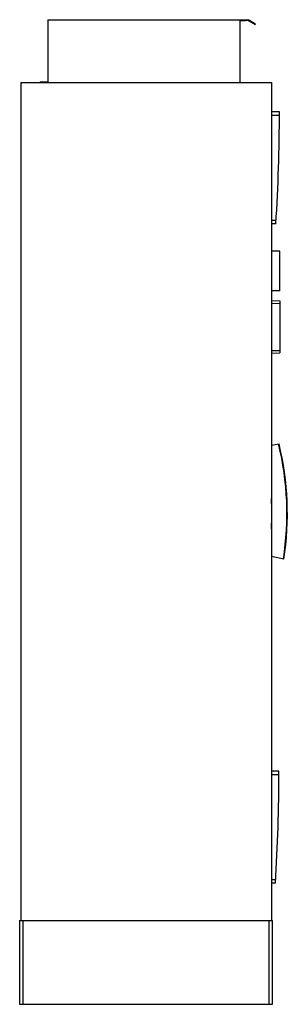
# Model space of a CAD drawing. Header units: millimetres. Extents: x 698 to 1338, y 228 to 2581.
import ezdxf

# ---------------------------------------------------------------- set-up
doc = ezdxf.new("R2010")
doc.units = ezdxf.units.MM
doc.header["$LTSCALE"] = 182.631832
doc.layers.get('0').update_dxf_attribs({"linetype": 'CONTINUOUS'})

msp = doc.modelspace()

# ---------------------------------------------------------------- linework, layer by layer
at = {"color": 7, "linetype": 'Continuous'}
for p, q in [((764.9, 2580.5), (764.9, 2432)), ((764.9, 2580.5), (1244.9, 2580.5)), ((1224.9, 2577.5), (1224.9, 2430.5)), ((1238.4, 2577.5), (1224.9, 2577.5)), ((1238.4, 2579), (1238.4, 2577.5)), ((1244.5, 2579), (1238.4, 2579)), ((1244.5, 2579), (1261.4, 2569.2)), ((1262.2, 2570.5), (1244.9, 2580.5)), ((1261.4, 2569.2), (1262.2, 2570.5)), ((700.2, 2430.5), (700.2, 428)), ((700.2, 2430.5), (1300.2, 2430.5)), ((746.4, 2432), (746.4, 2430.5)), ((746.4, 2432), (764.9, 2432)), ((1300.2, 2430.5), (1300.2, 428)), ((1319.2, 2360.4), (1300.2, 2360.4)), ((1300.2, 2352.4), (1319.2, 2352.4)), ((1311.2, 2100.7), (1300.2, 2100.7)), ((1310.7, 2092.7), (1300.2, 2092.7)), ((1320.2, 2027.5), (1300.2, 2027.5)), ((1320.2, 1932.4), (1320.2, 2027.5)), ((1320.2, 1932.4), (1300.2, 1932.4)), ((1300.2, 1909.6), (1320.2, 1909)), ((1320.2, 1909), (1320.2, 1784.4)), ((1300.2, 1902.6), (1320.2, 1903)), ((1300.2, 1790.3), (1320.2, 1790.4)), ((1300.2, 1783.7), (1320.2, 1784.4)), ((1300.2, 1563.6), (1318.3, 1567)), ((1329.9, 1291.7), (1300.2, 1297.8)), ((1318.2, 785.4), (1300.2, 785.4)), ((1300.2, 777.4), (1318.2, 777.4)), ((1310.2, 525.7), (1300.2, 525.7)), ((1309.7, 517.7), (1300.2, 517.7)), ((697.7, 428), (1302.7, 428)), ((697.7, 428), (697.7, 228)), ((706.3, 228), (706.3, 428)), ((1294.1, 428), (1294.1, 228)), ((1302.7, 228), (1302.7, 428)), ((697.7, 228), (1302.7, 228))]:
    msp.add_line(p, q, dxfattribs=at)
for centre, radius, start, end in [((-2910, 2360.5), 4229.2, 356.3687, 359.9981), ((626.4, 1400), 710.8, 351.2556, 13.5734), ((626.4, 1400), 711.8, 351.2516, 13.5698), ((626.4, 1400), 674.8, 356.915, 3.085), ((-2911, 785.5), 4229.2, 356.3687, 359.9981)]:
    msp.add_arc(centre, radius, start, end, dxfattribs=at)

doc.saveas('drawing.dxf')
